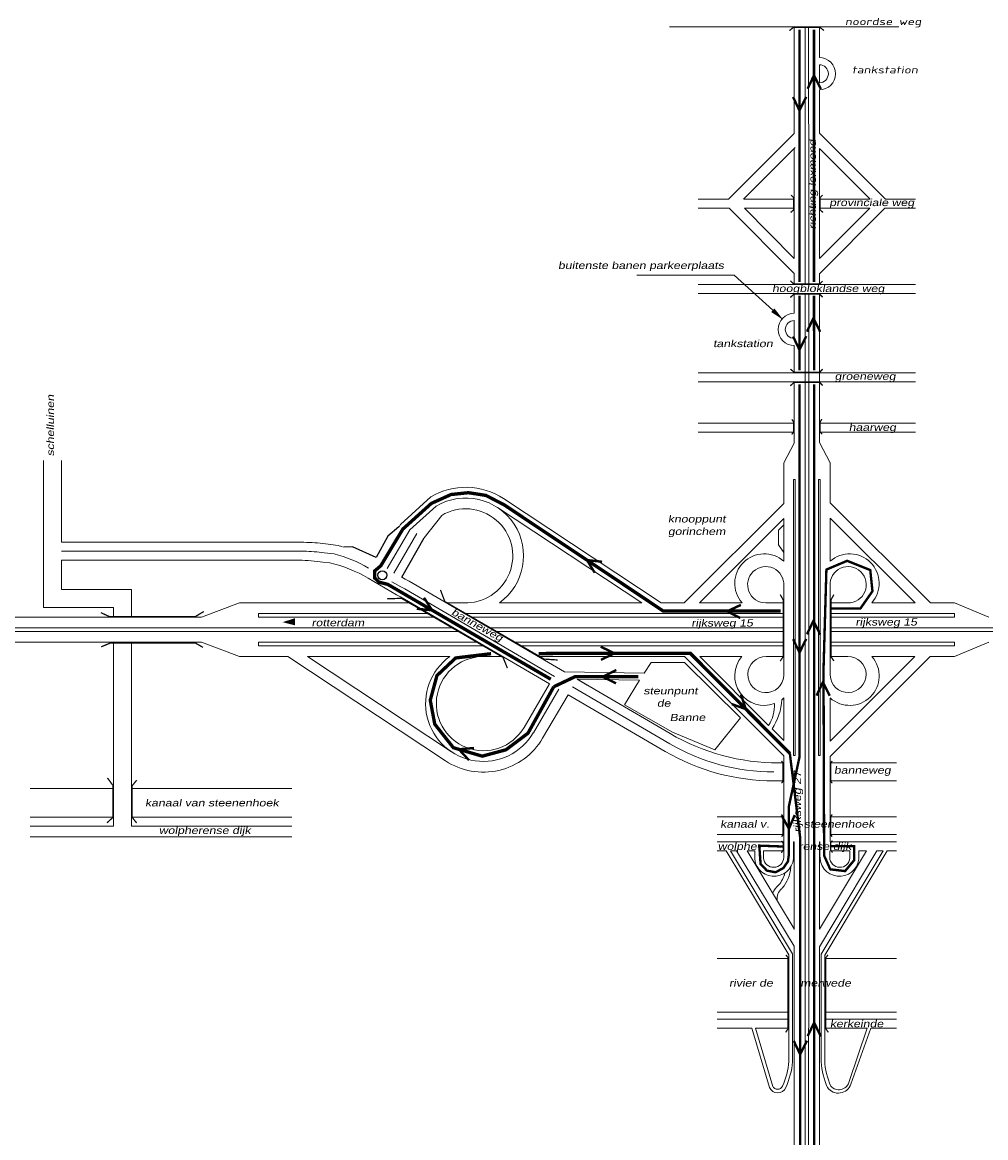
# Model space of a CAD drawing. Header units: metres. Extents: x 534 to 2631, y -2348 to -1484.
# Tile 7 of 13: x 1680 to 1881, y -1954 to -1720. Entities that reach past the tile are written whole.
import ezdxf

# ---------------------------------------------------------------- set-up
doc = ezdxf.new("R2010")
doc.units = ezdxf.units.M
doc.linetypes.add('DASHED2', pattern=[0.375, 0.25, -0.125])
doc.layers.get('0').update_dxf_attribs({"lineweight": 0})
for name, color, linetype, lineweight in [('135-8$0$STROOI', 7, 'Continuous', 0), ('135-8$0$TEXT', 178, 'Continuous', 0), ('STROOI', 7, 'Continuous', 0), ('Strooi NIET', 10, 'Continuous', 0), ('Strooi WEL', 90, 'Continuous', 0), ('Text', 7, 'Continuous', 0)]:
    doc.layers.add(name, color=color, linetype=linetype, lineweight=lineweight)
doc.styles.add('135-8$0$ISO25', font='ISO9.SHX', dxfattribs={"width": 1.5, "oblique": 10})
doc.styles.add('ISO25', font='ARIALN.TTF', dxfattribs={"width": 1.5, "oblique": 10})

msp = doc.modelspace()

# ---------------------------------------------------------------- linework, layer by layer
at = {"color": 0, "ltscale": 0.5}
for p, q in [((1764.91, -1819.76), (1758.56, -1825.57)), ((1760.54, -1826.65), (1766.05, -1821.7)), ((1767.2, -1823.64), (1763.57, -1828.3)), ((1742.92, -1829.61), (1745.54, -1829.97)), ((1742.38, -1833.44), (1743.79, -1833.53)), ((1742.66, -1831.47), (1744.7, -1831.69)), ((1759.58, -1836.96), (1760.4, -1837.38)), ((1757.73, -1840.22), (1758.59, -1840.67)), ((1758.65, -1838.59), (1759.5, -1839.03))]:
    msp.add_line(p, q, dxfattribs=at)
at = {"lineweight": -3, "ltscale": 0.5}
for p, q in [((1758.27, -1826.05), (1755.91, -1827.95)), ((1755.91, -1827.95), (1753.48, -1832.48)), ((1758.84, -1836.53), (1763.57, -1828.3)), ((1748.55, -1830.18), (1746.65, -1830.25)), ((1753.48, -1832.48), (1748.55, -1830.18))]:
    msp.add_line(p, q, dxfattribs=at)
msp.add_circle((1754.79, -1836.15), 0.94, dxfattribs=at)
at = {"layer": '135-8$0$STROOI', "color": 7}
for p, q in [((1862.75, -1721.43), (1814.82, -1721.43)), ((1840.92, -1741.79), (1840.92, -1721.43)), ((1843.17, -1741.76), (1843.17, -1721.43)), ((1843.92, -1741.75), (1843.92, -1721.43)), ((1846.17, -1727.89), (1846.17, -1721.43)), ((1846.16, -1727.19), (1846.16, -1723.44)), ((1846.17, -1727.89), (1846.17, -1727.38)), ((1846.17, -1733.14), (1846.17, -1729.39)), ((1846.17, -1741.73), (1846.17, -1734.64))]:
    msp.add_line(p, q, dxfattribs=at)
msp.add_lwpolyline([(1847.11, -1722.22, 0.263, 0.263, 0), (1846.32, -1721.59, 0.263, 0.263, 0), (1840.68, -1721.59, 0.263, 0.263, 0), (1839.89, -1722.25, 0.263, 0.263, 0)], format="xyseb", dxfattribs=at)
for radius in [3.38, 1.88]:
    msp.add_arc((1846.16, -1731.26), radius, 270, 90, dxfattribs=at)
at = {"layer": 'STROOI', "color": 7}
for p, q in [((1840.92, -1743.75), (1840.92, -1741.79)), ((1843.17, -1775.33), (1843.17, -1741.79)), ((1843.93, -1775.33), (1843.93, -1741.79)), ((1846.18, -1743.69), (1846.18, -1741.79)), ((1840.92, -1743.75), (1827.19, -1757.52)), ((1846.18, -1743.69), (1859.97, -1757.52)), ((1840.92, -1769.87), (1840.92, -1746.94)), ((1846.18, -1769.93), (1846.18, -1746.88)), ((1846.18, -1746.88), (1856.79, -1757.52)), ((1827.19, -1757.52), (1820.84, -1757.52)), ((1840.92, -1757.52), (1830.37, -1757.52)), ((1856.79, -1757.52), (1846.18, -1757.52)), ((1866.27, -1757.52), (1859.97, -1757.52)), ((1827.3, -1759.39), (1820.84, -1759.39)), ((1840.92, -1773.06), (1827.3, -1759.39)), ((1840.92, -1769.87), (1830.48, -1759.39)), ((1840.92, -1759.39), (1830.48, -1759.39)), ((1846.18, -1773.12), (1859.86, -1759.39)), ((1846.18, -1769.93), (1856.68, -1759.39)), ((1856.68, -1759.39), (1846.18, -1759.39)), ((1866.27, -1759.39), (1859.86, -1759.39)), ((1840.92, -1775.33), (1840.92, -1773.06)), ((1846.18, -1775.33), (1846.18, -1773.12)), ((1866.27, -1775.33), (1820.84, -1775.33)), ((1866.27, -1777.2), (1820.84, -1777.2)), ((1840.92, -1781.37), (1840.92, -1777.2)), ((1840.92, -1781.37), (1840.92, -1777.2)), ((1843.17, -1793.83), (1843.17, -1777.2)), ((1843.17, -1790.02), (1843.17, -1777.2)), ((1843.93, -1793.83), (1843.93, -1777.2)), ((1843.93, -1790.02), (1843.93, -1777.2)), ((1846.18, -1793.83), (1846.18, -1777.2)), ((1840.92, -1786.62), (1840.92, -1782.87)), ((1840.92, -1786.62), (1840.92, -1782.87)), ((1840.92, -1786.62), (1840.92, -1782.87)), ((1840.92, -1793.83), (1840.92, -1788.12)), ((1840.92, -1790.02), (1840.92, -1788.12)), ((1866.27, -1793.83), (1820.84, -1793.83)), ((1843.17, -1798.65), (1843.17, -1791.9)), ((1843.93, -1798.65), (1843.93, -1791.9)), ((1846.18, -1798.65), (1846.18, -1791.9)), ((1866.27, -1795.7), (1820.84, -1795.7)), ((1840.92, -1808.53), (1840.92, -1795.7)), ((1843.17, -1930.91), (1843.17, -1795.7)), ((1843.93, -1930.91), (1843.93, -1795.7)), ((1846.18, -1808.39), (1846.18, -1795.7)), ((1840.92, -1804.34), (1820.84, -1804.34)), ((1866.27, -1804.34), (1846.18, -1804.34)), ((1840.92, -1806.22), (1820.84, -1806.22)), ((1866.27, -1806.22), (1846.19, -1806.22)), ((1838.73, -1812.62), (1840.92, -1808.53)), ((1848.43, -1812.61), (1846.18, -1808.39)), ((1683.98, -1842.87), (1683.98, -1812.14)), ((1687.73, -1829.27), (1687.73, -1812.14)), ((1838.73, -1821.13), (1838.73, -1812.62)), ((1848.43, -1821.01), (1848.43, -1812.6)), ((1840.73, -1873.83), (1840.73, -1816.13)), ((1841.11, -1816.13), (1840.73, -1816.13)), ((1841.11, -1873.83), (1841.11, -1816.13)), ((1845.99, -1873.83), (1845.99, -1816.13)), ((1846.36, -1816.13), (1845.99, -1816.13)), ((1846.36, -1873.83), (1846.36, -1816.13)), ((1778.89, -1822.01), (1809.02, -1841.93)), ((1780.13, -1820.13), (1813.1, -1841.93)), ((1838.73, -1821.13), (1817.92, -1841.93)), ((1848.43, -1821.01), (1869.37, -1841.93)), ((1838.73, -1824.31), (1821.1, -1841.93)), ((1838.73, -1833.23), (1838.73, -1824.31)), ((1848.43, -1833.21), (1848.43, -1824.19)), ((1848.43, -1824.19), (1866.18, -1841.93)), ((1760.54, -1826.65), (1755.79, -1834.77)), ((1758.56, -1825.57), (1758.3, -1826.03)), ((1838.73, -1825.6), (1837.6, -1826.75)), ((1837.6, -1826.75), (1837.6, -1829.83)), ((1762.03, -1827.46), (1757.2, -1835.73)), ((1687.73, -1829.27), (1738.39, -1829.27)), ((1687.73, -1831.14), (1738.39, -1831.14)), ((1837.6, -1829.83), (1838.73, -1831.43)), ((1687.73, -1833.02), (1737.37, -1833.02)), ((1687.73, -1839.12), (1687.73, -1833.02)), ((1757.73, -1840.22), (1751.84, -1836.78)), ((1758.65, -1838.59), (1756.8, -1837.51)), ((1759.58, -1836.96), (1758.84, -1836.53)), ((1792.87, -1856.36), (1760.4, -1837.38)), ((1838.73, -1857.2), (1838.73, -1837.93)), ((1848.43, -1857.15), (1848.43, -1837.65)), ((1702.37, -1839.12), (1687.73, -1839.12)), ((1702.37, -1844.93), (1702.37, -1839.12)), ((1789.74, -1858.87), (1758.59, -1840.67)), ((1790.81, -1857.32), (1759.5, -1839.03)), ((1698.62, -1842.87), (1683.98, -1842.87)), ((1698.62, -1844.93), (1698.62, -1842.87)), ((1724.96, -1841.93), (1716.98, -1844.93)), ((1760.74, -1841.93), (1724.96, -1841.93)), ((1772.68, -1841.93), (1768.18, -1841.93)), ((1809.02, -1841.93), (1779.26, -1841.93)), ((1817.92, -1841.93), (1813.1, -1841.93)), ((1830.02, -1841.93), (1821.1, -1841.93)), ((1834.95, -1841.93), (1838.73, -1841.93)), ((1848.43, -1841.93), (1852.1, -1841.93)), ((1866.18, -1841.93), (1857.11, -1841.93)), ((1874.38, -1841.93), (1869.37, -1841.93)), ((1874.38, -1841.93), (1881.61, -1844.93)), ((1716.98, -1844.93), (1659.3, -1844.93)), ((1764.59, -1844.18), (1728.9, -1844.18)), ((1728.9, -1844.93), (1728.9, -1844.18)), ((1765.88, -1844.93), (1728.9, -1844.93)), ((1838.73, -1844.18), (1772.03, -1844.18)), ((1838.73, -1844.93), (1773.32, -1844.93)), ((1874.38, -1844.18), (1848.43, -1844.18)), ((1874.38, -1844.93), (1848.43, -1844.93)), ((1874.38, -1844.93), (1874.38, -1844.18)), ((1769.73, -1847.18), (1650.67, -1847.18)), ((1838.73, -1847.18), (1777.17, -1847.18)), ((1912.24, -1847.18), (1848.43, -1847.18)), ((1771.01, -1847.93), (1650.67, -1847.93)), ((1838.73, -1847.93), (1778.45, -1847.93)), ((1912.24, -1847.93), (1848.43, -1847.93)), ((1716.96, -1850.18), (1650.67, -1850.18)), ((1698.62, -1888.62), (1698.62, -1850.18)), ((1698.62, -1850.93), (1698.62, -1850.18)), ((1702.37, -1888.62), (1702.37, -1850.18)), ((1724.95, -1853.18), (1716.96, -1850.18)), ((1774.87, -1850.18), (1728.9, -1850.18)), ((1728.9, -1850.93), (1728.9, -1850.18)), ((1776.15, -1850.93), (1728.9, -1850.93)), ((1838.73, -1850.18), (1782.31, -1850.18)), ((1838.73, -1850.93), (1783.86, -1850.93)), ((1874.38, -1850.18), (1848.43, -1850.18)), ((1874.38, -1850.93), (1848.43, -1850.93)), ((1874.38, -1850.93), (1874.38, -1850.18)), ((1874.38, -1853.18), (1881.61, -1850.18)), ((1735.04, -1853.18), (1724.95, -1853.18)), ((1768.02, -1874.98), (1735.04, -1853.18)), ((1769.26, -1873.1), (1739.13, -1853.18)), ((1768.88, -1853.18), (1739.13, -1853.18)), ((1780.01, -1853.18), (1776.39, -1853.18)), ((1817.97, -1853.18), (1787.44, -1853.18)), ((1810.99, -1854.43), (1809.55, -1856.65)), ((1811.51, -1854.43), (1810.99, -1854.43)), ((1817.96, -1854.43), (1811.51, -1854.43)), ((1829.66, -1865.95), (1817.96, -1854.43)), ((1838.73, -1873.93), (1817.97, -1853.18)), ((1829.97, -1853.18), (1821.15, -1853.18)), ((1835.55, -1867.57), (1821.15, -1853.18)), ((1835.01, -1853.18), (1838.73, -1853.18)), ((1848.43, -1874.06), (1869.32, -1853.18)), ((1848.43, -1870.87), (1866.13, -1853.18)), ((1848.43, -1853.18), (1852.13, -1853.18)), ((1866.13, -1853.18), (1857.16, -1853.18)), ((1874.38, -1853.18), (1869.32, -1853.18)), ((1809.55, -1856.65), (1792.87, -1856.36)), ((1784.42, -1867.98), (1789.74, -1858.87)), ((1814.95, -1869.26), (1795.52, -1857.9)), ((1808.57, -1858.13), (1795.52, -1857.9)), ((1797.6, -1859.12), (1795.52, -1857.9)), ((1808.57, -1858.13), (1805.4, -1863.29)), ((1786.36, -1869.11), (1791.68, -1860.01)), ((1788.31, -1870.25), (1793.63, -1861.14)), ((1813.94, -1873.01), (1793.63, -1861.14)), ((1814.88, -1871.39), (1794.57, -1859.52)), ((1805.4, -1863.29), (1815.46, -1868.96)), ((1838.73, -1870.75), (1838.73, -1861.82)), ((1848.43, -1870.87), (1848.43, -1861.85)), ((1824.32, -1872.65), (1829.66, -1865.95)), ((1838.73, -1870.75), (1836.27, -1868.3)), ((1815.46, -1868.96), (1824.32, -1872.65)), ((1838.73, -1875.41), (1837.67, -1875.41)), ((1838.73, -1893.79), (1838.73, -1873.93)), ((1841.11, -1873.83), (1840.73, -1873.83)), ((1846.36, -1873.83), (1845.99, -1873.83)), ((1848.43, -1891.92), (1848.43, -1874.06)), ((1862.31, -1875.41), (1848.43, -1875.41)), ((1838.73, -1879.16), (1836.65, -1879.16)), ((1862.31, -1879.16), (1848.43, -1879.16)), ((1698.62, -1880.75), (1681.18, -1880.75)), ((1735.87, -1880.75), (1702.37, -1880.75)), ((1698.62, -1886.75), (1681.18, -1886.75)), ((1735.87, -1886.75), (1702.37, -1886.75)), ((1838.73, -1886.66), (1824.79, -1886.66)), ((1862.31, -1886.66), (1848.43, -1886.66)), ((1698.62, -1888.62), (1681.18, -1888.62)), ((1735.87, -1888.62), (1702.37, -1888.62)), ((1735.87, -1890.87), (1681.18, -1890.87)), ((1838.73, -1890.42), (1824.79, -1890.42)), ((1838.73, -1891.92), (1824.79, -1891.92)), ((1840.77, -1891.92), (1840.92, -1891.92)), ((1840.77, -1894.66), (1840.77, -1891.92)), ((1840.92, -1910.24), (1840.92, -1891.92)), ((1846.18, -1910.19), (1846.18, -1891.93)), ((1846.28, -1891.93), (1846.18, -1891.93)), ((1846.28, -1894.66), (1846.28, -1891.93)), ((1862.31, -1890.42), (1848.43, -1890.42)), ((1862.31, -1891.92), (1848.43, -1891.92)), ((1826.68, -1893.79), (1824.79, -1893.79)), ((1839.8, -1915.54), (1826.68, -1893.79)), ((1840.55, -1915.33), (1827.56, -1893.79)), ((1828.87, -1893.79), (1827.56, -1893.79)), ((1840.92, -1913.77), (1828.87, -1893.79)), ((1840.92, -1910.14), (1831.06, -1893.79)), ((1832.64, -1893.79), (1831.06, -1893.79)), ((1832.64, -1895.55), (1832.64, -1893.79)), ((1834.5, -1895.31), (1834.51, -1893.79)), ((1838.73, -1893.79), (1834.51, -1893.79)), ((1838.73, -1895.21), (1838.73, -1893.79)), ((1846.18, -1913.85), (1858.16, -1893.79)), ((1846.18, -1910.19), (1855.98, -1893.79)), ((1846.55, -1915.42), (1859.47, -1893.79)), ((1847.3, -1915.63), (1860.35, -1893.79)), ((1848.33, -1895.21), (1848.33, -1893.79)), ((1852.55, -1893.79), (1848.43, -1893.79)), ((1852.56, -1895.31), (1852.55, -1893.79)), ((1854.42, -1895.55), (1854.42, -1893.79)), ((1855.98, -1893.79), (1854.42, -1893.79)), ((1859.47, -1893.79), (1858.16, -1893.79)), ((1862.31, -1893.79), (1860.35, -1893.79)), ((1840.55, -1915.36), (1840.55, -1915.33)), ((1840.55, -1937.93), (1840.55, -1915.36)), ((1840.92, -1953.51), (1840.92, -1913.77)), ((1846.18, -1953.51), (1846.18, -1913.85)), ((1846.55, -1915.44), (1846.55, -1915.42)), ((1839.8, -1916.31), (1824.79, -1916.31)), ((1839.8, -1937.87), (1839.8, -1915.54)), ((1846.55, -1938.21), (1846.55, -1915.44)), ((1847.3, -1937.76), (1847.3, -1915.62)), ((1862.31, -1916.31), (1847.3, -1916.31)), ((1839.8, -1927.54), (1824.79, -1927.54)), ((1839.8, -1929.04), (1824.79, -1929.04)), ((1862.31, -1927.54), (1847.3, -1927.54)), ((1862.31, -1929.04), (1847.3, -1929.04)), ((1832.05, -1930.91), (1824.79, -1930.91)), ((1835.73, -1943.28), (1832.05, -1930.91)), ((1839.8, -1930.91), (1832.83, -1930.91)), ((1836.45, -1943.07), (1832.83, -1930.91)), ((1843.17, -1994.29), (1843.17, -1930.91)), ((1843.92, -1994.29), (1843.92, -1930.91)), ((1856.18, -1930.91), (1847.3, -1930.91)), ((1856.18, -1930.91), (1852.33, -1942.27)), ((1856.92, -1930.92), (1852.76, -1942.62)), ((1862.31, -1930.91), (1856.97, -1930.91)), ((1840.92, -1958.72), (1840.92, -1944.4)), ((1846.17, -1958.72), (1846.17, -1944.4))]:
    msp.add_line(p, q, dxfattribs=at)
at = {"layer": 'STROOI', "ltscale": 0.5}
msp.add_line((1830.29, -1757.52), (1841.1, -1746.72), dxfattribs=at)
at = {"layer": 'STROOI', "color": 7, "const_width": 0.263}
for points in [[(1840.16, -1760.27), (1840.8, -1759.73), (1840.8, -1757.19), (1840.25, -1756.65)], [(1846.93, -1760.27), (1846.3, -1759.73), (1846.3, -1757.19), (1846.84, -1756.65)], [(1846.85, -1774.62), (1846.22, -1775.25), (1840.84, -1775.25), (1840.1, -1774.56)], [(1846.85, -1777.99), (1846.22, -1777.36), (1840.84, -1777.36), (1840.1, -1778.04)], [(1846.85, -1793.06), (1846.22, -1793.69), (1840.84, -1793.69), (1840.1, -1793.01)], [(1846.85, -1796.47), (1846.22, -1795.84), (1840.84, -1795.84), (1840.1, -1796.52)], [(1840.37, -1806.72), (1840.79, -1806.19), (1840.79, -1804.13), (1840.42, -1803.55)], [(1846.73, -1806.67), (1846.31, -1806.15), (1846.31, -1804.09), (1846.68, -1803.51)], [(1766.95, -1839.23), (1767.85, -1841.65), (1788.63, -1853.7), (1791.42, -1853.88)], [(1837.98, -1854.1), (1838.6, -1853.17), (1838.6, -1841.32), (1837.98, -1840.2)], [(1849.2, -1854.1), (1848.58, -1853.17), (1848.58, -1841.32), (1849.2, -1840.2)], [(1755.74, -1841.09), (1758.78, -1840.98), (1780.03, -1853.34), (1780.93, -1855.58)], [(1717.45, -1843.74), (1715.71, -1844.79), (1697.69, -1844.79), (1695.94, -1843.98)], [(1696.01, -1851.13), (1697.99, -1850.31), (1715.66, -1850.31), (1717.28, -1851.24)], [(1838.26, -1879.66), (1838.58, -1879.22), (1838.58, -1875.41), (1838.24, -1875.01)], [(1848.84, -1879.66), (1848.53, -1879.22), (1848.53, -1875.41), (1848.87, -1875.01)], [(1697.21, -1887.95), (1698.47, -1886.81), (1698.47, -1880.13), (1697.32, -1878.55)], [(1703.43, -1887.98), (1702.48, -1886.8), (1702.48, -1880.19), (1703.45, -1879.01)], [(1838.26, -1890.85), (1838.58, -1890.41), (1838.58, -1886.6), (1838.24, -1886.2)], [(1848.84, -1890.85), (1848.53, -1890.41), (1848.53, -1886.6), (1848.87, -1886.2)], [(1838.22, -1894.23), (1838.59, -1893.63), (1838.59, -1892.16), (1838.24, -1891.72)], [(1848.9, -1894.18), (1848.53, -1893.58), (1848.53, -1892.11), (1848.87, -1891.66)], [(1839.11, -1931.76), (1839.62, -1931.02), (1839.62, -1916.13), (1839.16, -1915.55)], [(1848.03, -1931.76), (1847.52, -1931.02), (1847.52, -1916.13), (1847.97, -1915.55)]]:
    msp.add_lwpolyline(points, dxfattribs=at)
at = {"layer": 'STROOI', "color": 7}
for centre, radius, start, end in [((1840.92, -1784.75), 3.38, 90, 270), ((1840.92, -1784.75), 1.88, 90, 270), ((1772.22, -1832.1), 14.34, 56.5366, 120.6567), ((1772.22, -1832.1), 12.09, 305.6205, 120.665), ((1772.22, -1832.1), 9.84, 267.2947, 120.6771), ((1738.39, -1859.27), 30, 81.3135, 90), ((1738.39, -1859.27), 28.12, 81.2692, 90), ((1737.72, -1858.93), 30, 73.0034, 74.8982), ((1737.37, -1863.02), 30, 80.384, 90), ((1736.7, -1862.68), 30, 59.7026, 76.3279), ((1737.72, -1858.93), 28.12, 59.7026, 75.6406), ((1834.64, -1837.85), 6.17, 48.4534, 221.4425), ((1852.49, -1837.85), 6.17, 318.5575, 131.2153), ((1834.95, -1838.14), 3.79, 356.782, 269.899), ((1852.18, -1838.14), 3.79, 268.7308, 183.1998), ((1775.92, -1863.01), 12.09, 125.6205, 329.7026), ((1775.92, -1863.01), 9.84, 87.2947, 329.7026), ((1834.64, -1857.21), 6.17, 139.255, 290.2054), ((1834.97, -1856.95), 3.77, 89.4915, 356.1597), ((1852.49, -1857.21), 6.17, 228.4534, 40.745), ((1852.18, -1856.94), 3.76, 182.1736, 90.8255), ((1828.62, -1863.28), 8.16, 328.2074, 1.9832), ((1825.78, -1861.33), 12.59, 326.3983, 356.3242), ((1834.64, -1857.21), 6.17, 306.9976, 311.5466), ((1775.92, -1863.01), 14.34, 236.5366, 329.7026), ((1837.67, -1830.38), 45.03, 239.7026, 270), ((1836.65, -1834.13), 45.03, 239.7026, 270), ((1836.65, -1834.13), 43.15, 239.7026, 270), ((1836.69, -1895.02), 4.09, 187.4727, 5.1183), ((1836.61, -1895.13), 2.12, 184.848, 357.8412), ((1850.36, -1895.02), 4.09, 174.8817, 352.5273), ((1850.44, -1895.13), 2.12, 182.1588, 355.152), ((1833.45, -1897.23), 5.61, 318.3446, 347.4208), ((1832.62, -1896.69), 7.59, 319.5916, 355.7159), ((1841.1, -1904.76), 5.14, 132.2951, 155.9084), ((1839.88, -1903.73), 2.57, 127.5199, 191.2848), ((1823.85, -1936.45), 16.01, 335.791, 354.9636), ((1823.76, -1936.42), 16.86, 335.8175, 354.8936), ((1860.71, -1937.31), 14.17, 182.4427, 205.0891), ((1860.51, -1937.38), 13.21, 181.277, 205.2574), ((1837.44, -1942.58), 1.85, 202.3888, 336.2962), ((1837.44, -1942.58), 1.1, 202.3888, 336.2962), ((1850.13, -1941.69), 2.79, 215.9426, 340.4423), ((1850.23, -1941.56), 2.22, 221.2614, 341.2879)]:
    msp.add_arc(centre, radius, start, end, dxfattribs=at)
at = {"layer": 'Strooi NIET', "linetype": 'DASHED2', "ltscale": 7}
for points, const_width in [([(1790.01, -1857.91), (1755.91, -1838.06), (1754.14, -1837.62), (1753.17, -1836.72), (1753.17, -1835.28), (1754.47, -1834.17), (1759.08, -1826.5), (1765.04, -1821.13), (1769.16, -1819.27), (1772.79, -1818.89), (1776.45, -1819.46), (1780.31, -1821.46), (1813.55, -1843.66), (1838.1, -1843.66)], 0.7), ([(1848.53, -1892.84), (1853.41, -1892.84), (1853.41, -1895.8), (1851.54, -1898.04), (1848.44, -1897.67), (1847.15, -1894.79), (1847.03, -1855.78), (1847.63, -1834.97), (1851.96, -1833.14), (1856.8, -1835.07), (1857.26, -1839.5), (1854.74, -1843.11), (1848.58, -1843.11)], 0.5), ([(1842.01, -1874.15), (1839.78, -1884.53), (1839.8, -1894.49), (1839.59, -1896.01), (1838.64, -1897.4), (1837, -1898.29), (1835.19, -1897.94), (1833.87, -1896.55), (1833.6, -1892.72), (1838.59, -1892.9)], 0.5)]:
    msp.add_lwpolyline(points, dxfattribs=dict(at, const_width=const_width))
at = {"layer": 'Strooi WEL'}
for points, const_width in [([(1842, -1774.8), (1842, -1722.05)], 0.5), ([(1845.04, -1774.8), (1845.04, -1722.05)], 0.5), ([(1846.46, -1734.46), (1845.04, -1731.58), (1843.7, -1734.4)], 0.5), ([(1843.41, -1736.07), (1842, -1738.95), (1840.66, -1736.13)], 0.5), ([(1842, -1793.3), (1842, -1777.67)], 0.5), ([(1845.05, -1793.3), (1845.04, -1777.67)], 0.5), ([(1846.33, -1785.25), (1844.92, -1782.37), (1843.57, -1785.19)], 0.5), ([(1843.42, -1786.14), (1842, -1789.01), (1840.66, -1786.2)], 0.5), ([(1842.01, -1874.15), (1842, -1796.2)], 0.5), ([(1845.06, -1958.65), (1845.05, -1796.2)], 0.5), ([(1846.33, -1848.56), (1844.92, -1845.69), (1843.57, -1848.5)], 0.5), ([(1843.42, -1849.45), (1842.01, -1852.33), (1840.66, -1849.51)], 0.5), ([(1790.62, -1859.49), (1785.24, -1869.2), (1780.65, -1872.66), (1775.68, -1874), (1769.64, -1872.23), (1765.75, -1867.3), (1764.81, -1862.3), (1766.21, -1857.14), (1770.12, -1853.46), (1777.52, -1852.57)], 0.7), ([(1787.47, -1852.53), (1819.17, -1852.47), (1840.01, -1873.44)], 0.7), ([(1800.44, -1851.09), (1803.32, -1852.5), (1800.5, -1853.84)], 0.5), ([(1790.62, -1859.49), (1795.11, -1857.36), (1808.33, -1857.36)], 0.7), ([(1803.71, -1855.99), (1800.84, -1857.4), (1803.65, -1858.75)], 0.5), ([(1829.77, -1861.13), (1830.79, -1864.16), (1827.85, -1863.11)], 0.5), ([(1773.96, -1872.29), (1770.77, -1872.56), (1772.91, -1874.84)], 0.5), ([(1839.99, -1873.44), (1842.15, -1891.1), (1842.15, -1958.89)], 0.5), ([(1846.48, -1932.62), (1845.06, -1929.74), (1843.72, -1932.56)], 0.5), ([(1843.56, -1933.51), (1842.15, -1936.38), (1840.81, -1933.57)], 0.5)]:
    msp.add_lwpolyline(points, dxfattribs=dict(at, const_width=const_width))
at = {"layer": 'Strooi WEL', "color": 1, "const_width": 0.5}
for points in [[(1800.74, -1833.34), (1797.56, -1832.98), (1799.2, -1835.63)], [(1762, -1843.17), (1765.19, -1843.48), (1763.51, -1840.85)], [(1829.75, -1842.36), (1826.85, -1843.71), (1829.64, -1845.11)], [(1848.32, -1861.38), (1846.91, -1858.5), (1845.57, -1861.32)], [(1838.25, -1886.38), (1839.8, -1889.18), (1841.01, -1886.3)]]:
    msp.add_lwpolyline(points, dxfattribs=at)
at = {"layer": 'Text'}
for p, q in [((1828.36, -1773.36), (1807.97, -1773.36)), ((1836.43, -1780.73), (1828.36, -1773.36))]:
    msp.add_line(p, q, dxfattribs=at)
msp.add_lwpolyline([(1736.54, -1845.9, 1.5, 0, 0), (1733.93, -1845.97, 0, 0, 0)], format="xyseb", dxfattribs=at)
msp.add_solid([(1836.77, -1780.36), (1836.09, -1781.1), (1838.64, -1782.76)], dxfattribs=at)

# ---------------------------------------------------------------- texts
at = {"layer": '135-8$0$TEXT', "style": '135-8$0$ISO25', "oblique": 10, "width": 1.5}
for s, p in [('noordse weg', (1851.53, -1721.09)), ('tankstation', (1852.97, -1731.19))]:
    msp.add_text(s, height=1.5, dxfattribs=at).set_placement(p)
at = {"layer": 'Text', "style": 'ISO25', "oblique": 10, "width": 1.5}
for s, rotation, p in [('richting lexmond', 90, (1845.46, -1763.81)), ('schelluinen', 90, (1686.15, -1811.28)), ('banneweg', 330.8716, (1769.08, -1844.3)), ('rijksweg 27', 90, (1842.32, -1889.98))]:
    msp.add_text(s, height=1.5, rotation=rotation, dxfattribs=at).set_placement(p)
for s, p in [('provinciale weg', (1848.24, -1758.94)), ('buitenste banen parkeerplaats', (1791.53, -1772.1)), ('hoogbloklandse weg', (1836.27, -1776.92)), ('tankstation', (1823.95, -1788.44)), ('groeneweg', (1849.36, -1795.28)), ('haarweg', (1852.31, -1805.96)), ('knooppunt', (1814.5, -1825.12)), ('gorinchem', (1814.5, -1827.74)), ('rotterdam', (1739.99, -1846.83)), ('rijksweg 15', (1819.39, -1846.88)), ('rijksweg 15', (1853.7, -1846.68)), ('steunpunt', (1809.38, -1861.08)), ('   de ', (1810.05, -1863.66)), ('  Banne', (1813.44, -1866.65)), ('banneweg', (1849.21, -1877.67)), ('kanaal van steenenhoek', (1705.19, -1884.51)), ('kanaal v.          steenenhoek', (1825.43, -1888.95)), ('wolpherense dijk', (1708.07, -1890.27)), ('wolphe-           rense dijk', (1824.92, -1893.61)), ('rivier de        merwede', (1827.28, -1922.2)), ('kerkeinde', (1848.37, -1930.72))]:
    msp.add_text(s, height=1.5, dxfattribs=at).set_placement(p)

doc.saveas('drawing.dxf')
